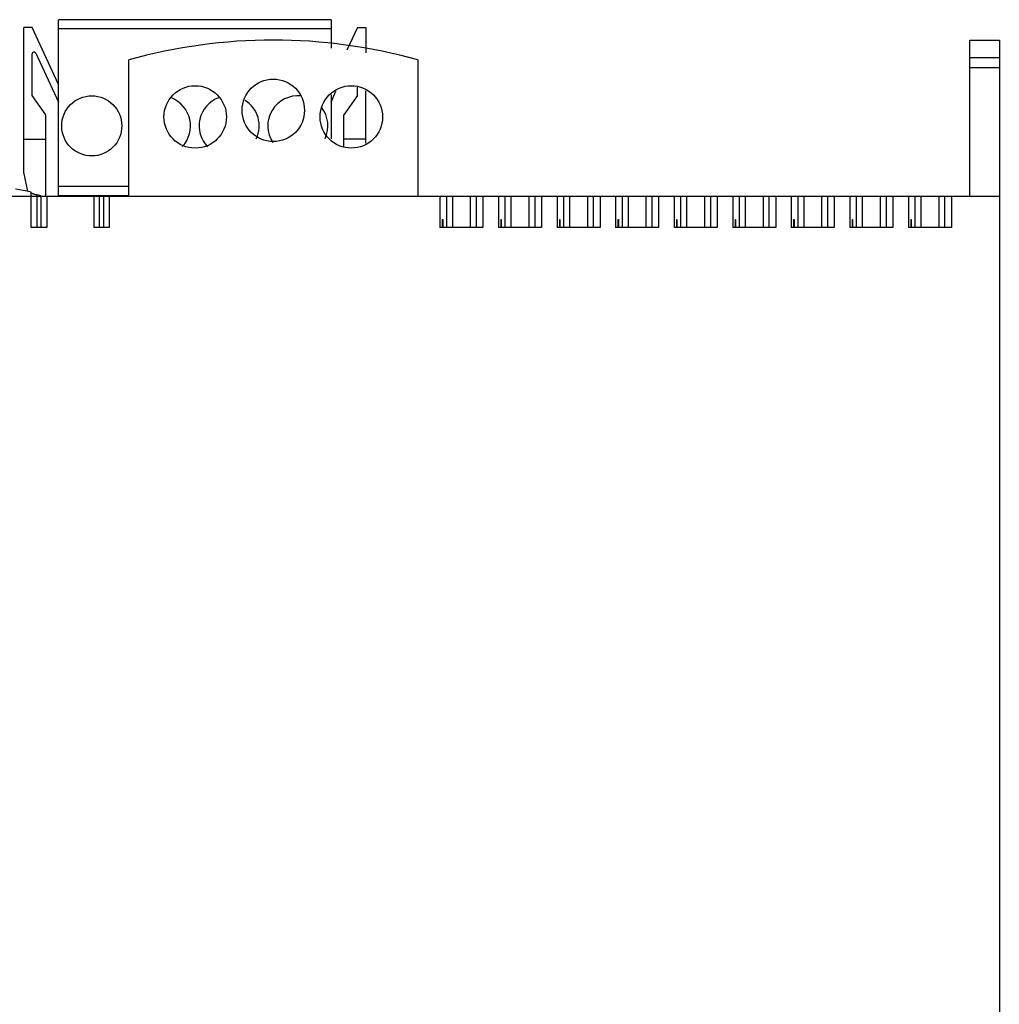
# Model space of a CAD drawing. Header units: millimetres. Extents: x 34 to 274, y 76 to 352.
# Tile 4 of 4: x 148 to 274, y 226 to 352. Entities that reach past the tile are written whole.
import ezdxf

# ---------------------------------------------------------------- set-up
doc = ezdxf.new("R2010")
doc.units = ezdxf.units.MM
doc.header["$LTSCALE"] = 27.905367
doc.layers.get('0').update_dxf_attribs({"linetype": 'CONTINUOUS'})
doc.layers.add('_1', color=7, linetype='CONTINUOUS')

msp = doc.modelspace()

# ---------------------------------------------------------------- linework, layer by layer
at = {"color": 7, "linetype": 'Continuous'}
for p, q in [((269.9, 329.74), (269.9, 349.74)), ((269.9, 349.74), (273.7, 349.74)), ((273.7, 349.74), (273.7, 75.74)), ((162.2, 329.74), (162.2, 347.2)), ((199.2, 347.2), (199.2, 329.74)), ((269.9, 347.49), (273.7, 347.49)), ((269.9, 346.24), (273.7, 346.24)), ((59.7, 329.74), (273.7, 329.74)), ((149.7, 325.74), (149.7, 330.25)), ((150.45, 325.74), (150.45, 329.92)), ((150.95, 329.74), (150.95, 325.74)), ((151.7, 329.74), (151.7, 325.74)), ((157.7, 329.74), (157.7, 325.74)), ((158.45, 325.74), (158.45, 329.74)), ((158.95, 329.74), (158.95, 325.74)), ((159.7, 329.74), (159.7, 325.74)), ((202.05, 329.74), (202.05, 325.74)), ((202.88, 329.74), (202.88, 325.74)), ((203.68, 325.74), (203.68, 329.74)), ((205.93, 329.74), (205.93, 325.74)), ((206.73, 325.74), (206.73, 329.74)), ((207.56, 329.74), (207.56, 325.74)), ((209.55, 329.74), (209.55, 325.74)), ((210.38, 329.74), (210.38, 325.74)), ((211.18, 325.74), (211.18, 329.74)), ((213.43, 329.74), (213.43, 325.74)), ((214.23, 325.74), (214.23, 329.74)), ((215.06, 329.74), (215.06, 325.74)), ((217.05, 329.74), (217.05, 325.74)), ((217.88, 329.74), (217.88, 325.74)), ((218.68, 325.74), (218.68, 329.74)), ((220.93, 329.74), (220.93, 325.74)), ((221.73, 325.74), (221.73, 329.74)), ((222.56, 329.74), (222.56, 325.74)), ((224.55, 329.74), (224.55, 325.74)), ((225.38, 329.74), (225.38, 325.74)), ((226.18, 325.74), (226.18, 329.74)), ((228.43, 329.74), (228.43, 325.74)), ((229.23, 325.74), (229.23, 329.74)), ((230.06, 329.74), (230.06, 325.74)), ((232.05, 329.74), (232.05, 325.74)), ((232.88, 329.74), (232.88, 325.74)), ((233.68, 325.74), (233.68, 329.74)), ((235.93, 329.74), (235.93, 325.74)), ((236.73, 325.74), (236.73, 329.74)), ((237.56, 329.74), (237.56, 325.74)), ((239.55, 329.74), (239.55, 325.74)), ((240.38, 329.74), (240.38, 325.74)), ((241.18, 325.74), (241.18, 329.74)), ((243.43, 329.74), (243.43, 325.74)), ((244.23, 325.74), (244.23, 329.74)), ((245.06, 329.74), (245.06, 325.74)), ((247.05, 329.74), (247.05, 325.74)), ((247.88, 329.74), (247.88, 325.74)), ((248.68, 325.74), (248.68, 329.74)), ((250.93, 329.74), (250.93, 325.74)), ((251.73, 325.74), (251.73, 329.74)), ((252.56, 329.74), (252.56, 325.74)), ((254.55, 329.74), (254.55, 325.74)), ((255.38, 329.74), (255.38, 325.74)), ((256.18, 325.74), (256.18, 329.74)), ((258.43, 329.74), (258.43, 325.74)), ((259.23, 325.74), (259.23, 329.74)), ((260.06, 329.74), (260.06, 325.74)), ((262.05, 329.74), (262.05, 325.74)), ((262.88, 329.74), (262.88, 325.74)), ((263.68, 325.74), (263.68, 329.74)), ((265.93, 329.74), (265.93, 325.74)), ((266.73, 325.74), (266.73, 329.74)), ((267.56, 329.74), (267.56, 325.74)), ((202.35, 326.74), (202.35, 325.74)), ((202.35, 326.74), (202.41, 326.74)), ((202.41, 326.74), (202.41, 325.74)), ((209.85, 326.74), (209.85, 325.74)), ((209.85, 326.74), (209.91, 326.74)), ((209.91, 326.74), (209.91, 325.74)), ((217.35, 326.74), (217.35, 325.74)), ((217.35, 326.74), (217.41, 326.74)), ((217.41, 326.74), (217.41, 325.74)), ((224.85, 326.74), (224.85, 325.74)), ((224.85, 326.74), (224.91, 326.74)), ((224.91, 326.74), (224.91, 325.74)), ((232.35, 326.74), (232.35, 325.74)), ((232.35, 326.74), (232.41, 326.74)), ((232.41, 326.74), (232.41, 325.74)), ((239.85, 326.74), (239.85, 325.74)), ((239.85, 326.74), (239.91, 326.74)), ((239.91, 326.74), (239.91, 325.74)), ((247.35, 326.74), (247.35, 325.74)), ((247.35, 326.74), (247.41, 326.74)), ((247.41, 326.74), (247.41, 325.74)), ((254.85, 326.74), (254.85, 325.74)), ((254.85, 326.74), (254.91, 326.74)), ((254.91, 326.74), (254.91, 325.74)), ((262.35, 326.74), (262.35, 325.74)), ((262.35, 326.74), (262.41, 326.74)), ((262.41, 326.74), (262.41, 325.74)), ((151.7, 325.74), (149.7, 325.74)), ((159.7, 325.74), (157.7, 325.74)), ((207.56, 325.74), (202.05, 325.74)), ((215.06, 325.74), (209.55, 325.74)), ((222.56, 325.74), (217.05, 325.74)), ((230.06, 325.74), (224.55, 325.74)), ((237.56, 325.74), (232.05, 325.74)), ((245.06, 325.74), (239.55, 325.74)), ((252.56, 325.74), (247.05, 325.74)), ((260.06, 325.74), (254.55, 325.74)), ((267.56, 325.74), (262.05, 325.74))]:
    msp.add_line(p, q, dxfattribs=at)
msp.add_lwpolyline([(149.7, 330.25), (149.16, 330.37), (147.7, 330.65)], dxfattribs=at)
for centre in [(180.7, 340.74), (170.7, 339.9), (190.7, 339.9)]:
    msp.add_circle(centre, 4, dxfattribs=at)
for centre, radius, start, end in [((180.7, 281.24), 68.5, 74.3314, 105.6686), ((140.84, 293.55), 37.62, 74.6726, 75.1988), ((140.73, 293.15), 38.03, 74.4128, 74.673)]:
    msp.add_arc(centre, radius, start, end, dxfattribs=at)
for points, knots in [([(149.7, 330.15), (149.7, 330.15), (149.72, 330.14), (149.76, 330.12), (149.83, 330.1), (149.89, 330.08), (149.92, 330.07)], [0, 0, 0, 0, 0.078061, 0.27611, 0.588161, 1, 1, 1, 1]), ([(149.92, 330.07), (149.95, 330.06), (150.13, 330.01), (150.31, 329.96), (150.45, 329.92)], [0, 0, 0, 0, 0.216467, 1, 1, 1, 1])]:
    msp.add_open_spline(points, degree=3, knots=knots, dxfattribs=at)
at = {"layer": '_1', "color": 7, "linetype": 'Continuous'}
for p, q in [((153.2, 329.74), (153.2, 352.35)), ((188.1, 352.35), (153.2, 352.35)), ((188.1, 352.35), (188.1, 348.72)), ((148.75, 332.65), (148.75, 351.35)), ((149.8, 351.35), (148.75, 351.35)), ((153.2, 344.06), (149.8, 351.35)), ((153.2, 351.22), (188.1, 351.22)), ((191.5, 351.35), (190.14, 348.44)), ((191.5, 351.35), (192.55, 351.35)), ((192.55, 351.35), (192.55, 348.11)), ((150.27, 348.08), (153.2, 341.81)), ((149.8, 342.65), (149.8, 347.97)), ((188.1, 341.81), (188.73, 343.18)), ((191.5, 342.65), (191.5, 343.7)), ((192.55, 336.53), (192.55, 343.25)), ((151.55, 340.15), (149.8, 342.65)), ((188.1, 342.71), (188.1, 337.08)), ((191.5, 342.65), (189.75, 340.15)), ((151.55, 329.74), (151.55, 340.15)), ((189.75, 336.09), (189.75, 340.15)), ((148.75, 337.05), (151.55, 337.05)), ((192.55, 337.05), (189.75, 337.05)), ((148.75, 332.65), (149.2, 330.36)), ((162.2, 330.98), (153.2, 330.98)), ((153.2, 329.85), (162.2, 329.85))]:
    msp.add_line(p, q, dxfattribs=at)
msp.add_circle((157.45, 338.75), 3.85, dxfattribs=at)
for centre, radius, start, end in [((150.05, 347.97), 0.25, 25, 180), ((166.25, 338.75), 3.85, 316.6564, 68.5248), ((175.05, 338.75), 3.85, 110.4657, 224.1414), ((175.05, 338.75), 3.85, 334.3108, 57.8588), ((183.85, 338.75), 3.85, 83.9699, 213.9137), ((183.85, 338.75), 3.85, 335.062, 38.1896)]:
    msp.add_arc(centre, radius, start, end, dxfattribs=at)

doc.saveas('drawing.dxf')
